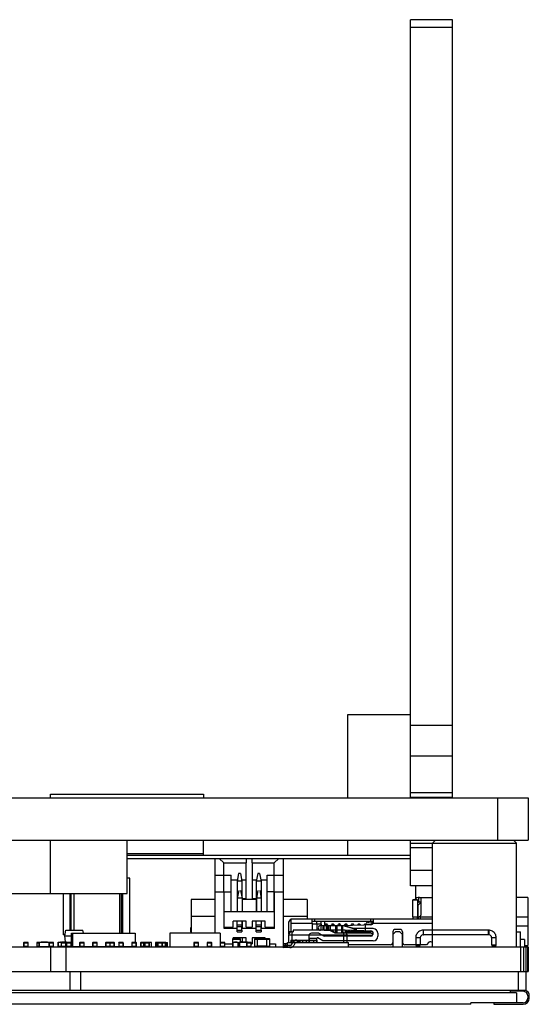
# Model space of a CAD drawing. Header units: inches. Extents: x -128 to 290, y -30 to 138.
# Tile 8 of 15: x 29 to 63, y 74 to 138. Entities that reach past the tile are written whole.
import ezdxf

# ---------------------------------------------------------------- set-up
doc = ezdxf.new("R2010")
doc.units = ezdxf.units.IN
doc.header["$LTSCALE"] = 1.21
doc.header["$MEASUREMENT"] = 0
doc.layers.get('0').update_dxf_attribs({"linetype": 'CONTINUOUS'})
doc.layers.add('INTFCLR_826469', color=7, linetype='CONTINUOUS')

msp = doc.modelspace()

# ---------------------------------------------------------------- linework, layer by layer
at = {"color": 7, "linetype": 'Continuous'}
for p, q in [((57.68, 138.089), (54.93, 138.089)), ((54.93, 87.163), (54.93, 138.089)), ((57.68, 87.163), (57.68, 138.089)), ((57.68, 137.589), (54.93, 137.589)), ((54.93, 92.613), (50.82, 92.613)), ((50.82, 92.613), (50.82, 87.163)), ((57.68, 91.91), (54.93, 91.91)), ((57.68, 89.91), (54.93, 89.91)), ((-29.87, 87.163), (62.63, 87.163)), ((31.38, 87.413), (41.38, 87.413)), ((31.38, 87.163), (31.38, 87.413)), ((41.38, 87.413), (41.38, 87.163)), ((54.93, 87.513), (57.68, 87.513)), ((54.93, 87.213), (57.68, 87.213)), ((60.63, 87.163), (60.63, 84.413)), ((62.63, 87.163), (62.63, 84.413)), ((-29.87, 84.413), (62.63, 84.413)), ((31.38, 80.913), (31.38, 84.413)), ((36.38, 80.913), (36.38, 84.413)), ((41.38, 83.413), (41.38, 84.413)), ((50.82, 84.413), (50.82, 83.413)), ((54.93, 81.413), (54.93, 84.413)), ((56.58, 84.413), (56.38, 84.213)), ((61.68, 84.413), (61.88, 84.213)), ((54.93, 84.213), (61.88, 84.213)), ((54.93, 83.913), (56.38, 83.913)), ((56.38, 77.413), (56.38, 84.213)), ((61.88, 77.413), (61.88, 84.213)), ((36.38, 83.533), (41.38, 83.533)), ((36.38, 83.413), (54.93, 83.413)), ((36.38, 83.213), (42.419, 83.213)), ((42.119, 83.213), (42.119, 78.513)), ((42.419, 83.213), (46.619, 83.213)), ((42.719, 82.913), (42.419, 83.213)), ((44.169, 83.213), (44.169, 82.913)), ((44.569, 82.913), (44.569, 83.213)), ((46.319, 83.213), (46.019, 82.913)), ((46.619, 83.213), (54.93, 83.213)), ((46.619, 81.013), (46.619, 83.213)), ((42.719, 82.913), (44.169, 82.913)), ((42.719, 81.013), (42.719, 82.913)), ((44.169, 81.813), (44.169, 82.913)), ((44.569, 82.913), (46.019, 82.913)), ((44.569, 82.913), (44.569, 81.663)), ((46.019, 79.713), (46.019, 82.913)), ((36.555, 81.913), (36.38, 81.913)), ((36.555, 78.313), (36.555, 81.913)), ((42.119, 82.113), (43.194, 82.113)), ((43.194, 81.013), (43.194, 82.113)), ((43.684, 82.213), (43.584, 81.713)), ((43.804, 82.213), (43.684, 82.213)), ((43.804, 82.213), (43.904, 81.713)), ((44.169, 82.113), (44.18, 82.113)), ((44.18, 80.563), (44.18, 82.113)), ((44.934, 82.213), (44.834, 81.713)), ((45.054, 82.213), (44.934, 82.213)), ((45.054, 82.213), (45.154, 81.713)), ((45.544, 82.113), (46.63, 82.113)), ((45.544, 79.713), (45.544, 82.113)), ((46.63, 77.514), (46.63, 82.113)), ((56.38, 82.413), (54.93, 82.413)), ((43.194, 81.813), (43.604, 81.813)), ((43.904, 81.713), (43.584, 81.713)), ((43.584, 81.713), (43.584, 79.713)), ((43.884, 81.813), (44.18, 81.813)), ((43.904, 81.713), (43.904, 80.668)), ((44.58, 81.663), (44.569, 81.663)), ((44.58, 81.813), (44.854, 81.813)), ((44.58, 81.813), (44.58, 80.563)), ((45.154, 81.713), (44.834, 81.713)), ((44.834, 81.713), (44.834, 79.713)), ((45.134, 81.813), (45.544, 81.813)), ((45.154, 81.713), (45.154, 80.668)), ((56.38, 81.413), (54.93, 81.413)), ((55.28, 80.585), (55.28, 81.413)), ((-3.62, 80.913), (36.38, 80.913)), ((32.205, 80.913), (32.205, 78.213)), ((32.668, 78.513), (32.668, 80.913)), ((32.694, 80.913), (32.694, 78.513)), ((32.898, 80.913), (32.898, 78.513)), ((35.891, 80.913), (35.891, 78.313)), ((35.994, 80.913), (35.994, 78.313)), ((36.094, 80.913), (36.094, 78.313)), ((42.13, 81.013), (43.205, 81.013)), ((42.13, 81.013), (42.13, 78.313)), ((42.73, 78.613), (42.73, 81.013)), ((43.205, 79.713), (43.205, 81.013)), ((43.695, 81.113), (43.595, 80.613)), ((43.915, 80.613), (43.595, 80.613)), ((43.595, 80.613), (43.595, 79.713)), ((43.815, 81.113), (43.915, 80.613)), ((43.915, 80.613), (43.915, 79.713)), ((44.18, 80.563), (43.915, 80.563)), ((44.834, 80.563), (44.58, 80.563)), ((44.945, 81.113), (44.845, 80.613)), ((45.165, 80.613), (44.845, 80.613)), ((44.845, 80.613), (44.845, 79.713)), ((45.065, 81.113), (45.165, 80.613)), ((45.165, 80.613), (45.165, 79.713)), ((46.019, 81.013), (45.555, 81.013)), ((45.555, 79.713), (45.555, 81.013)), ((46.03, 81.013), (46.63, 81.013)), ((46.03, 78.613), (46.03, 81.013)), ((55.482, 80.354), (55.482, 80.66)), ((55.532, 80.662), (56.38, 80.662)), ((55.632, 80.362), (55.632, 80.662)), ((62.612, 80.662), (61.88, 80.662)), ((62.612, 80.662), (62.612, 79.382)), ((42.119, 80.513), (40.569, 80.513)), ((40.569, 80.513), (40.569, 78.713)), ((44.834, 80.513), (43.915, 80.513)), ((48.169, 80.513), (46.63, 80.513)), ((48.169, 80.513), (48.169, 79.413)), ((55.082, 80.505), (55.382, 80.505)), ((55.082, 79.382), (55.082, 80.505)), ((55.382, 80.502), (55.082, 80.502)), ((55.382, 80.505), (55.382, 79.382)), ((55.382, 80.362), (55.632, 80.362)), ((55.632, 80.342), (55.432, 80.142)), ((55.432, 79.382), (55.432, 80.142)), ((55.632, 80.342), (55.632, 80.362)), ((55.632, 79.582), (55.632, 80.342)), ((42.119, 79.413), (40.58, 79.413)), ((40.58, 79.413), (40.58, 78.313)), ((46.019, 79.713), (42.73, 79.713)), ((48.18, 79.413), (46.63, 79.413)), ((47.095, 79.263), (56.38, 79.263)), ((47.095, 79.263), (47.095, 78.963)), ((48.18, 79.413), (48.18, 79.263)), ((48.495, 78.963), (48.495, 79.263)), ((48.645, 79.263), (48.645, 79.113)), ((52.345, 79.113), (52.345, 79.263)), ((52.495, 79.263), (52.495, 79.093)), ((55.082, 79.382), (55.382, 79.382)), ((55.082, 79.382), (55.082, 79.263)), ((55.382, 79.263), (55.382, 79.382)), ((55.432, 79.382), (55.496, 79.382)), ((55.432, 79.382), (55.432, 79.263)), ((55.582, 79.382), (56.38, 79.382)), ((55.582, 79.263), (55.582, 79.382)), ((61.88, 79.382), (62.612, 79.382)), ((62.612, 79.382), (62.612, 78.782)), ((40.58, 78.663), (40.544, 78.663)), ((40.544, 78.663), (40.544, 78.413)), ((40.58, 78.713), (40.569, 78.713)), ((42.73, 78.713), (43.324, 78.713)), ((43.584, 78.613), (42.73, 78.613)), ((43.205, 78.613), (43.205, 78.713)), ((44.169, 79.113), (43.324, 79.113)), ((43.324, 78.713), (43.324, 79.113)), ((43.584, 78.763), (43.584, 79.113)), ((43.584, 78.863), (43.904, 78.863)), ((43.584, 78.763), (43.904, 78.763)), ((43.584, 78.513), (43.584, 78.763)), ((43.904, 79.113), (43.904, 78.763)), ((43.904, 78.513), (43.904, 78.763)), ((44.834, 78.613), (43.904, 78.613)), ((43.915, 79.113), (43.915, 78.613)), ((44.169, 78.713), (44.169, 79.113)), ((44.169, 78.713), (44.569, 78.713)), ((45.419, 79.113), (44.569, 79.113)), ((44.569, 79.113), (44.569, 78.713)), ((44.834, 78.763), (44.834, 79.113)), ((44.834, 78.863), (45.154, 78.863)), ((44.834, 78.763), (45.154, 78.763)), ((44.834, 78.513), (44.834, 78.763)), ((45.154, 79.113), (45.154, 78.763)), ((45.154, 78.513), (45.154, 78.763)), ((46.03, 78.613), (45.154, 78.613)), ((45.165, 79.113), (45.165, 78.613)), ((45.419, 78.713), (45.419, 79.113)), ((45.419, 78.713), (46.03, 78.713)), ((45.555, 78.613), (45.555, 78.713)), ((46.945, 78.963), (46.945, 78.413)), ((47.095, 78.963), (48.495, 78.963)), ((47.095, 78.963), (47.095, 78.39)), ((48.495, 78.963), (48.495, 78.513)), ((49.095, 78.913), (48.495, 78.913)), ((48.496, 79.113), (52.494, 79.113)), ((48.795, 78.913), (48.795, 79.113)), ((48.795, 78.913), (48.795, 78.513)), ((49.045, 78.813), (50.392, 78.813)), ((49.06, 78.813), (49.06, 78.513)), ((49.095, 78.913), (49.095, 79.113)), ((49.095, 78.913), (49.095, 78.813)), ((49.283, 78.513), (49.283, 78.813)), ((49.295, 79.113), (49.295, 78.813)), ((49.412, 78.813), (49.412, 78.513)), ((49.415, 78.918), (49.415, 78.918)), ((49.846, 78.917), (49.846, 78.917)), ((50.276, 78.918), (50.276, 78.918)), ((50.395, 78.814), (50.382, 78.844)), ((50.392, 78.813), (51.882, 78.863)), ((50.705, 78.917), (50.705, 78.917)), ((51.136, 78.918), (51.136, 78.918)), ((51.565, 78.918), (51.565, 78.918)), ((52.345, 78.863), (51.882, 78.863)), ((51.908, 78.875), (51.901, 78.863)), ((51.941, 78.903), (51.908, 78.875)), ((51.96, 78.863), (51.96, 78.463)), ((51.995, 78.463), (51.995, 78.863)), ((51.996, 78.917), (51.996, 78.917)), ((52.053, 79.113), (52.045, 79.013)), ((52.045, 79.013), (52.395, 78.987)), ((52.189, 79.002), (52.198, 79.113)), ((52.339, 78.876), (52.33, 78.863)), ((52.372, 78.903), (52.339, 78.876)), ((52.396, 78.911), (52.372, 78.903)), ((52.395, 79.113), (52.395, 78.913)), ((52.395, 78.913), (52.455, 78.913)), ((52.395, 78.913), (52.395, 78.872)), ((52.487, 78.963), (56.38, 78.963)), ((52.495, 79.093), (52.495, 79.013)), ((62.612, 78.782), (61.88, 78.782)), ((62.612, 78.782), (62.612, 77.702)), ((32.324, 78.213), (32.205, 78.213)), ((32.311, 78.138), (32.377, 78.513)), ((32.311, 78.138), (32.736, 78.138)), ((32.345, 77.748), (32.311, 78.138)), ((32.377, 78.513), (33.494, 78.513)), ((32.736, 78.308), (32.736, 78.141)), ((32.736, 77.674), (32.736, 78.141)), ((32.736, 78.141), (32.741, 78.141)), ((32.741, 78.313), (36.914, 78.313)), ((32.741, 78.141), (32.741, 78.313)), ((32.741, 78.141), (32.822, 78.141)), ((32.741, 77.674), (32.741, 78.141)), ((32.822, 78.313), (32.822, 77.433)), ((33.53, 78.313), (33.494, 78.513)), ((36.914, 78.313), (36.914, 77.718)), ((42.473, 78.313), (39.173, 78.313)), ((39.173, 78.313), (39.173, 77.433)), ((40.544, 78.413), (40.58, 78.413)), ((42.119, 78.513), (42.13, 78.513)), ((42.473, 78.313), (42.473, 77.433)), ((44.18, 78.013), (43.335, 78.013)), ((43.335, 77.948), (43.335, 78.013)), ((43.584, 78.513), (43.904, 78.513)), ((43.584, 78.413), (43.584, 78.513)), ((43.584, 78.413), (43.904, 78.413)), ((43.595, 77.948), (43.595, 78.013)), ((43.904, 78.513), (43.904, 78.413)), ((43.915, 78.013), (43.915, 77.748)), ((44.18, 77.748), (44.18, 78.013)), ((45.43, 78.013), (44.58, 78.013)), ((44.58, 78.013), (44.58, 77.613)), ((44.834, 78.513), (45.154, 78.513)), ((44.834, 78.413), (44.834, 78.513)), ((44.834, 78.413), (45.154, 78.413)), ((44.845, 77.948), (44.845, 78.013)), ((45.154, 78.513), (45.154, 78.413)), ((45.165, 78.013), (45.165, 77.938)), ((45.43, 77.938), (45.43, 78.013)), ((47.095, 78.413), (46.945, 78.413)), ((46.945, 78.413), (46.945, 78.263)), ((46.945, 78.263), (46.993, 78.263)), ((46.98, 78.213), (50.78, 78.213)), ((46.98, 77.713), (46.98, 78.213)), ((47.18, 78.413), (47.255, 78.413)), ((47.18, 77.713), (47.18, 78.413)), ((50.655, 78.513), (47.255, 78.513)), ((47.255, 78.513), (47.255, 78.413)), ((50.58, 77.713), (50.58, 78.413)), ((51.882, 78.463), (50.654, 78.504)), ((50.655, 78.513), (50.655, 78.393)), ((52.395, 78.413), (50.655, 78.413)), ((50.78, 77.713), (50.78, 78.213)), ((52.345, 78.163), (50.78, 78.163)), ((51.059, 78.491), (51.045, 78.414)), ((51.119, 78.489), (51.129, 78.413)), ((51.209, 78.413), (51.263, 78.425)), ((51.231, 78.422), (51.231, 78.418)), ((51.323, 78.456), (51.32, 78.482)), ((51.356, 78.481), (51.327, 78.456)), ((51.327, 78.456), (51.352, 78.426)), ((51.352, 78.426), (51.4, 78.465)), ((51.388, 78.48), (51.4, 78.465)), ((51.462, 78.413), (51.572, 78.435)), ((51.644, 78.471), (51.639, 78.467)), ((51.639, 78.467), (51.665, 78.436)), ((51.665, 78.436), (51.699, 78.465)), ((51.696, 78.469), (51.699, 78.465)), ((51.882, 78.463), (52.345, 78.463)), ((51.961, 78.46), (51.974, 78.444)), ((51.974, 78.444), (51.996, 78.462)), ((52.294, 78.463), (52.354, 78.413)), ((52.359, 78.461), (52.395, 78.43)), ((52.395, 78.454), (52.395, 78.413)), ((53.785, 78.413), (53.785, 77.713)), ((53.805, 78.263), (53.955, 78.413)), ((53.805, 77.413), (53.805, 78.263)), ((54.255, 78.563), (53.935, 78.563)), ((54.235, 78.413), (53.955, 78.413)), ((54.235, 78.413), (54.385, 78.263)), ((54.385, 78.263), (54.385, 77.413)), ((54.405, 78.413), (54.405, 77.713)), ((61.88, 78.413), (62.13, 78.413)), ((62.13, 77.413), (62.13, 78.413)), ((-29.88, 77.413), (62.639, 77.413)), ((29.613, 77.687), (29.917, 77.687)), ((29.613, 77.687), (29.613, 77.443)), ((29.917, 77.443), (29.613, 77.443)), ((29.887, 77.718), (29.643, 77.718)), ((29.643, 77.687), (29.643, 77.718)), ((29.643, 77.443), (29.643, 77.687)), ((29.715, 77.72), (29.822, 77.72)), ((29.715, 77.72), (29.715, 77.718)), ((29.716, 77.72), (29.716, 77.718)), ((29.725, 77.72), (29.725, 77.718)), ((29.734, 77.718), (29.734, 77.72)), ((29.822, 77.72), (29.822, 77.718)), ((29.887, 77.718), (29.887, 77.687)), ((29.887, 77.687), (29.887, 77.443)), ((29.887, 77.443), (29.887, 77.413)), ((29.917, 77.443), (29.917, 77.687)), ((30.472, 77.687), (30.633, 77.687)), ((30.472, 77.687), (30.472, 77.443)), ((30.633, 77.443), (30.472, 77.443)), ((30.633, 77.718), (30.503, 77.718)), ((30.503, 77.687), (30.503, 77.718)), ((30.503, 77.443), (30.503, 77.687)), ((30.574, 77.72), (30.633, 77.72)), ((30.574, 77.72), (30.574, 77.718)), ((30.576, 77.72), (30.576, 77.718)), ((30.585, 77.72), (30.585, 77.718)), ((30.593, 77.718), (30.593, 77.72)), ((30.633, 77.738), (31.313, 77.738)), ((30.633, 77.413), (30.633, 77.738)), ((31.288, 77.713), (30.658, 77.713)), ((30.658, 77.438), (30.658, 77.713)), ((30.658, 77.438), (31.288, 77.438)), ((30.683, 77.738), (30.683, 77.713)), ((30.733, 77.713), (30.733, 77.738)), ((30.733, 77.413), (30.733, 77.438)), ((30.769, 77.748), (30.871, 77.748)), ((30.769, 77.738), (30.769, 77.748)), ((30.819, 77.738), (30.819, 77.748)), ((30.871, 77.738), (30.871, 77.748)), ((30.884, 77.748), (30.986, 77.748)), ((30.884, 77.738), (30.884, 77.748)), ((30.986, 77.738), (30.986, 77.748)), ((30.999, 77.748), (31.101, 77.748)), ((30.999, 77.738), (30.999, 77.748)), ((31.05, 77.738), (31.05, 77.748)), ((31.101, 77.738), (31.101, 77.748)), ((31.138, 77.748), (31.174, 77.748)), ((31.138, 77.738), (31.138, 77.748)), ((31.161, 77.738), (31.161, 77.748)), ((31.174, 77.738), (31.174, 77.748)), ((31.213, 77.713), (31.213, 77.738)), ((31.213, 77.413), (31.213, 77.438)), ((31.263, 77.738), (31.263, 77.713)), ((31.288, 77.438), (31.288, 77.713)), ((31.313, 77.413), (31.313, 77.738)), ((31.546, 77.718), (31.313, 77.718)), ((31.313, 77.687), (31.577, 77.687)), ((31.577, 77.443), (31.313, 77.443)), ((31.374, 77.72), (31.481, 77.72)), ((31.374, 77.72), (31.374, 77.718)), ((31.376, 77.72), (31.376, 77.718)), ((31.38, 77.413), (31.38, 75.813)), ((31.384, 77.72), (31.384, 77.718)), ((31.393, 77.718), (31.393, 77.72)), ((31.481, 77.72), (31.481, 77.718)), ((31.546, 77.718), (31.546, 77.687)), ((31.546, 77.687), (31.546, 77.443)), ((31.546, 77.443), (31.546, 77.413)), ((31.577, 77.443), (31.577, 77.687)), ((31.878, 77.738), (32.558, 77.738)), ((31.878, 77.413), (31.878, 77.738)), ((32.086, 77.713), (31.903, 77.713)), ((31.903, 77.438), (31.903, 77.713)), ((32.072, 77.438), (31.903, 77.438)), ((31.928, 77.738), (31.928, 77.713)), ((31.978, 77.738), (31.978, 77.713)), ((31.978, 77.438), (31.978, 77.413)), ((32.016, 77.748), (32.053, 77.748)), ((32.016, 77.738), (32.016, 77.748)), ((32.044, 77.738), (32.044, 77.748)), ((32.053, 77.738), (32.053, 77.748)), ((32.071, 77.687), (32.376, 77.687)), ((32.071, 77.687), (32.071, 77.443)), ((32.376, 77.443), (32.071, 77.443)), ((32.09, 77.748), (32.191, 77.748)), ((32.09, 77.738), (32.09, 77.748)), ((32.346, 77.718), (32.102, 77.718)), ((32.102, 77.687), (32.102, 77.718)), ((32.102, 77.443), (32.102, 77.687)), ((32.141, 77.738), (32.141, 77.748)), ((32.174, 77.72), (32.281, 77.72)), ((32.174, 77.72), (32.174, 77.718)), ((32.175, 77.72), (32.175, 77.718)), ((32.184, 77.72), (32.184, 77.718)), ((32.191, 77.738), (32.191, 77.748)), ((32.192, 77.718), (32.192, 77.72)), ((32.205, 77.748), (32.307, 77.748)), ((32.205, 77.738), (32.205, 77.748)), ((32.207, 77.738), (32.207, 77.748)), ((32.252, 77.738), (32.252, 77.748)), ((32.281, 77.72), (32.281, 77.718)), ((32.301, 77.738), (32.301, 77.748)), ((32.307, 77.738), (32.307, 77.748)), ((32.32, 77.748), (32.422, 77.748)), ((32.32, 77.738), (32.32, 77.748)), ((32.346, 77.718), (32.346, 77.687)), ((32.346, 77.687), (32.346, 77.443)), ((32.346, 77.443), (32.346, 77.413)), ((32.436, 77.713), (32.362, 77.713)), ((32.372, 77.738), (32.372, 77.748)), ((32.376, 77.443), (32.376, 77.687)), ((32.422, 77.438), (32.376, 77.438)), ((32.38, 77.413), (32.38, 75.813)), ((32.422, 77.738), (32.422, 77.748)), ((32.422, 77.687), (32.726, 77.687)), ((32.422, 77.687), (32.422, 77.443)), ((32.726, 77.443), (32.422, 77.443)), ((32.696, 77.718), (32.452, 77.718)), ((32.452, 77.687), (32.452, 77.718)), ((32.452, 77.443), (32.452, 77.687)), ((32.458, 77.738), (32.458, 77.718)), ((32.508, 77.738), (32.508, 77.718)), ((32.524, 77.72), (32.631, 77.72)), ((32.524, 77.72), (32.524, 77.718)), ((32.525, 77.72), (32.525, 77.718)), ((32.534, 77.72), (32.534, 77.718)), ((32.542, 77.718), (32.542, 77.72)), ((32.558, 77.72), (32.558, 77.738)), ((32.631, 77.72), (32.631, 77.718)), ((32.696, 77.718), (32.696, 77.687)), ((32.696, 77.687), (32.696, 77.443)), ((32.696, 77.443), (32.696, 77.413)), ((32.726, 77.443), (32.726, 77.687)), ((32.736, 77.463), (32.726, 77.463)), ((32.736, 77.674), (32.736, 77.583)), ((32.741, 77.674), (32.736, 77.674)), ((32.736, 77.583), (32.822, 77.583)), ((32.736, 77.583), (32.736, 77.418)), ((32.885, 77.418), (32.736, 77.418)), ((32.741, 77.674), (32.822, 77.674)), ((32.741, 77.583), (32.741, 77.674)), ((32.822, 77.588), (32.741, 77.588)), ((32.741, 77.418), (32.741, 77.583)), ((33.277, 77.433), (32.822, 77.433)), ((33.145, 77.433), (33.145, 77.413)), ((33.275, 77.687), (33.579, 77.687)), ((33.275, 77.687), (33.275, 77.443)), ((33.579, 77.443), (33.275, 77.443)), ((33.549, 77.718), (33.305, 77.718)), ((33.305, 77.687), (33.305, 77.718)), ((33.305, 77.443), (33.305, 77.687)), ((33.377, 77.72), (33.484, 77.72)), ((33.377, 77.72), (33.377, 77.718)), ((33.378, 77.72), (33.378, 77.718)), ((33.387, 77.72), (33.387, 77.718)), ((33.396, 77.718), (33.396, 77.72)), ((33.484, 77.72), (33.484, 77.718)), ((33.549, 77.718), (33.549, 77.687)), ((33.549, 77.687), (33.549, 77.443)), ((33.549, 77.443), (33.549, 77.413)), ((34.13, 77.433), (33.577, 77.433)), ((33.579, 77.443), (33.579, 77.687)), ((33.945, 77.433), (33.945, 77.413)), ((34.005, 77.433), (34.005, 77.413)), ((34.128, 77.687), (34.433, 77.687)), ((34.128, 77.687), (34.128, 77.443)), ((34.433, 77.443), (34.128, 77.443)), ((34.402, 77.718), (34.158, 77.718)), ((34.158, 77.687), (34.158, 77.718)), ((34.158, 77.443), (34.158, 77.687)), ((34.23, 77.72), (34.337, 77.72)), ((34.23, 77.72), (34.23, 77.718)), ((34.231, 77.72), (34.231, 77.718)), ((34.24, 77.72), (34.24, 77.718)), ((34.249, 77.718), (34.249, 77.72)), ((34.337, 77.72), (34.337, 77.718)), ((34.402, 77.718), (34.402, 77.687)), ((34.402, 77.687), (34.402, 77.443)), ((34.402, 77.443), (34.402, 77.413)), ((34.983, 77.433), (34.43, 77.433)), ((34.433, 77.443), (34.433, 77.687)), ((34.464, 77.413), (34.464, 77.433)), ((34.744, 77.433), (34.744, 77.413)), ((34.844, 77.413), (34.844, 77.433)), ((34.981, 77.687), (35.551, 77.687)), ((34.981, 77.687), (34.981, 77.443)), ((35.551, 77.443), (34.981, 77.443)), ((35.255, 77.718), (35.011, 77.718)), ((35.011, 77.687), (35.011, 77.718)), ((35.011, 77.443), (35.011, 77.687)), ((35.083, 77.72), (35.19, 77.72)), ((35.083, 77.72), (35.083, 77.718)), ((35.084, 77.72), (35.084, 77.718)), ((35.093, 77.72), (35.093, 77.718)), ((35.102, 77.718), (35.102, 77.72)), ((35.19, 77.72), (35.19, 77.718)), ((35.246, 77.687), (35.246, 77.443)), ((35.255, 77.718), (35.255, 77.709)), ((35.255, 77.422), (35.255, 77.413)), ((35.52, 77.718), (35.276, 77.718)), ((35.276, 77.687), (35.276, 77.718)), ((35.276, 77.443), (35.276, 77.687)), ((35.348, 77.72), (35.455, 77.72)), ((35.348, 77.72), (35.348, 77.718)), ((35.35, 77.72), (35.35, 77.718)), ((35.358, 77.72), (35.358, 77.718)), ((35.367, 77.718), (35.367, 77.72)), ((35.455, 77.72), (35.455, 77.718)), ((35.52, 77.718), (35.52, 77.687)), ((35.52, 77.687), (35.52, 77.443)), ((35.52, 77.443), (35.52, 77.413)), ((35.836, 77.433), (35.549, 77.433)), ((35.551, 77.443), (35.551, 77.687)), ((35.834, 77.687), (36.139, 77.687)), ((35.834, 77.687), (35.834, 77.443)), ((36.139, 77.443), (35.834, 77.443)), ((36.108, 77.718), (35.864, 77.718)), ((35.864, 77.687), (35.864, 77.718)), ((35.864, 77.443), (35.864, 77.687)), ((35.936, 77.72), (36.043, 77.72)), ((35.936, 77.72), (35.936, 77.718)), ((35.938, 77.72), (35.938, 77.718)), ((35.946, 77.72), (35.946, 77.718)), ((35.955, 77.718), (35.955, 77.72)), ((36.043, 77.72), (36.043, 77.718)), ((36.108, 77.718), (36.108, 77.687)), ((36.108, 77.687), (36.108, 77.443)), ((36.108, 77.443), (36.108, 77.413)), ((36.689, 77.433), (36.137, 77.433)), ((36.139, 77.443), (36.139, 77.687)), ((36.371, 77.413), (36.371, 77.433)), ((36.457, 77.413), (36.457, 77.433)), ((36.687, 77.687), (36.992, 77.687)), ((36.687, 77.687), (36.687, 77.443)), ((36.992, 77.443), (36.687, 77.443)), ((36.961, 77.718), (36.718, 77.718)), ((36.718, 77.687), (36.718, 77.718)), ((36.718, 77.443), (36.718, 77.687)), ((36.789, 77.72), (36.896, 77.72)), ((36.789, 77.72), (36.789, 77.718)), ((36.791, 77.72), (36.791, 77.718)), ((36.799, 77.72), (36.799, 77.718)), ((36.808, 77.718), (36.808, 77.72)), ((36.896, 77.72), (36.896, 77.718)), ((36.961, 77.718), (36.961, 77.687)), ((36.961, 77.687), (36.961, 77.443)), ((36.961, 77.443), (36.961, 77.413)), ((36.992, 77.443), (36.992, 77.687)), ((37.273, 77.687), (37.491, 77.687)), ((37.273, 77.687), (37.273, 77.443)), ((37.491, 77.443), (37.273, 77.443)), ((37.547, 77.718), (37.303, 77.718)), ((37.303, 77.687), (37.303, 77.718)), ((37.303, 77.443), (37.303, 77.687)), ((37.368, 77.72), (37.475, 77.72)), ((37.368, 77.718), (37.368, 77.72)), ((37.413, 77.718), (37.413, 77.72)), ((37.431, 77.72), (37.431, 77.718)), ((37.475, 77.72), (37.475, 77.718)), ((37.554, 77.713), (37.491, 77.713)), ((37.491, 77.413), (37.491, 77.713)), ((37.54, 77.687), (37.845, 77.687)), ((37.54, 77.687), (37.54, 77.443)), ((37.845, 77.443), (37.54, 77.443)), ((37.547, 77.718), (37.547, 77.713)), ((37.815, 77.718), (37.571, 77.718)), ((37.571, 77.687), (37.571, 77.718)), ((37.571, 77.443), (37.571, 77.687)), ((37.642, 77.72), (37.749, 77.72)), ((37.642, 77.72), (37.642, 77.718)), ((37.644, 77.72), (37.644, 77.718)), ((37.652, 77.72), (37.652, 77.718)), ((37.661, 77.718), (37.661, 77.72)), ((37.749, 77.72), (37.749, 77.718)), ((37.815, 77.718), (37.815, 77.687)), ((37.815, 77.687), (37.815, 77.443)), ((37.815, 77.443), (37.815, 77.413)), ((37.991, 77.713), (37.831, 77.713)), ((37.845, 77.443), (37.845, 77.687)), ((37.991, 77.413), (37.991, 77.713)), ((38.234, 77.687), (38.94, 77.687)), ((38.234, 77.687), (38.234, 77.443)), ((38.94, 77.443), (38.234, 77.443)), ((38.909, 77.718), (38.265, 77.718)), ((38.265, 77.687), (38.265, 77.718)), ((38.265, 77.443), (38.265, 77.687)), ((38.295, 77.718), (38.295, 77.687)), ((38.295, 77.437), (38.295, 77.694)), ((38.295, 77.437), (38.295, 77.413)), ((38.327, 77.687), (38.327, 77.443)), ((38.358, 77.72), (38.432, 77.72)), ((38.358, 77.72), (38.358, 77.718)), ((38.358, 77.687), (38.358, 77.718)), ((38.358, 77.443), (38.358, 77.687)), ((38.388, 77.718), (38.388, 77.687)), ((38.388, 77.437), (38.388, 77.694)), ((38.388, 77.437), (38.388, 77.413)), ((38.393, 77.687), (38.393, 77.443)), ((38.395, 77.72), (38.395, 77.718)), ((38.424, 77.687), (38.424, 77.718)), ((38.424, 77.443), (38.424, 77.687)), ((38.432, 77.718), (38.432, 77.72)), ((38.435, 77.72), (38.636, 77.72)), ((38.435, 77.72), (38.435, 77.718)), ((38.446, 77.718), (38.446, 77.72)), ((38.451, 77.72), (38.451, 77.718)), ((38.488, 77.72), (38.488, 77.718)), ((38.495, 77.72), (38.495, 77.718)), ((38.497, 77.72), (38.497, 77.718)), ((38.506, 77.72), (38.506, 77.718)), ((38.514, 77.718), (38.514, 77.72)), ((38.602, 77.72), (38.602, 77.718)), ((38.626, 77.72), (38.626, 77.718)), ((38.636, 77.718), (38.636, 77.72)), ((38.641, 77.72), (38.739, 77.72)), ((38.641, 77.72), (38.641, 77.718)), ((38.656, 77.72), (38.656, 77.718)), ((38.668, 77.718), (38.668, 77.687)), ((38.668, 77.687), (38.668, 77.443)), ((38.668, 77.443), (38.668, 77.413)), ((38.693, 77.72), (38.693, 77.718)), ((38.698, 77.443), (38.698, 77.687)), ((38.73, 77.718), (38.73, 77.72)), ((38.739, 77.72), (38.739, 77.718)), ((38.742, 77.72), (38.832, 77.72)), ((38.742, 77.72), (38.742, 77.718)), ((38.758, 77.72), (38.758, 77.718)), ((38.769, 77.718), (38.769, 77.72)), ((38.821, 77.72), (38.821, 77.718)), ((38.832, 77.72), (38.832, 77.718)), ((38.876, 77.718), (38.876, 77.693)), ((38.876, 77.717), (38.876, 77.718)), ((38.876, 77.707), (38.876, 77.705)), ((38.876, 77.705), (38.876, 77.7)), ((38.876, 77.7), (38.876, 77.694)), ((38.876, 77.694), (38.876, 77.443)), ((38.906, 77.718), (38.906, 77.687)), ((38.906, 77.687), (38.906, 77.443)), ((38.906, 77.443), (38.906, 77.413)), ((38.909, 77.718), (38.909, 77.717)), ((38.909, 77.413), (38.909, 77.413)), ((38.926, 77.713), (39.025, 77.713)), ((38.937, 77.443), (38.937, 77.687)), ((38.94, 77.443), (38.94, 77.687)), ((39.025, 77.413), (39.025, 77.713)), ((39.173, 77.433), (40.757, 77.433)), ((40.555, 77.433), (40.555, 77.413)), ((40.755, 77.687), (41.06, 77.687)), ((40.755, 77.687), (40.755, 77.443)), ((40.755, 77.687), (40.755, 77.443)), ((41.06, 77.443), (40.755, 77.443)), ((41.03, 77.718), (40.786, 77.718)), ((40.786, 77.687), (40.786, 77.718)), ((40.786, 77.443), (40.786, 77.687)), ((40.851, 77.72), (40.964, 77.72)), ((40.851, 77.718), (40.851, 77.72)), ((40.857, 77.72), (40.857, 77.718)), ((40.859, 77.72), (40.859, 77.718)), ((40.868, 77.72), (40.868, 77.718)), ((40.876, 77.718), (40.876, 77.72)), ((40.964, 77.72), (40.964, 77.718)), ((41.03, 77.718), (41.03, 77.687)), ((41.03, 77.687), (41.03, 77.443)), ((41.03, 77.443), (41.03, 77.413)), ((41.058, 77.433), (41.619, 77.433)), ((41.06, 77.443), (41.06, 77.687)), ((41.498, 77.413), (41.498, 77.433)), ((41.617, 77.687), (41.922, 77.687)), ((41.617, 77.687), (41.617, 77.443)), ((41.617, 77.687), (41.617, 77.443)), ((41.922, 77.443), (41.617, 77.443)), ((41.891, 77.718), (41.648, 77.718)), ((41.648, 77.687), (41.648, 77.718)), ((41.648, 77.443), (41.648, 77.687)), ((41.713, 77.72), (41.826, 77.72)), ((41.713, 77.718), (41.713, 77.72)), ((41.719, 77.72), (41.719, 77.718)), ((41.721, 77.72), (41.721, 77.718)), ((41.729, 77.72), (41.729, 77.718)), ((41.738, 77.718), (41.738, 77.72)), ((41.826, 77.72), (41.826, 77.718)), ((41.891, 77.718), (41.891, 77.687)), ((41.891, 77.687), (41.891, 77.443)), ((41.891, 77.443), (41.891, 77.413)), ((41.92, 77.433), (42.473, 77.433)), ((41.922, 77.443), (41.922, 77.687)), ((42.298, 77.433), (42.298, 77.413)), ((42.493, 77.713), (42.473, 77.713)), ((42.479, 77.687), (42.784, 77.687)), ((42.479, 77.687), (42.479, 77.443)), ((42.784, 77.443), (42.479, 77.443)), ((42.498, 77.413), (42.498, 77.415)), ((42.753, 77.718), (42.509, 77.718)), ((42.509, 77.687), (42.509, 77.718)), ((42.509, 77.443), (42.509, 77.687)), ((42.581, 77.72), (42.688, 77.72)), ((42.581, 77.72), (42.581, 77.718)), ((42.583, 77.72), (42.583, 77.718)), ((42.591, 77.72), (42.591, 77.718)), ((42.6, 77.718), (42.6, 77.72)), ((42.688, 77.72), (42.688, 77.718)), ((42.753, 77.718), (42.753, 77.687)), ((42.753, 77.687), (42.753, 77.443)), ((42.753, 77.443), (42.753, 77.413)), ((42.784, 77.443), (42.784, 77.687)), ((42.784, 77.613), (43.278, 77.613)), ((43.278, 77.928), (43.798, 77.928)), ((43.278, 77.928), (43.278, 77.448)), ((43.328, 77.448), (43.278, 77.448)), ((43.778, 77.948), (43.298, 77.948)), ((43.298, 77.928), (43.298, 77.948)), ((43.298, 77.448), (43.298, 77.928)), ((43.298, 77.428), (43.298, 77.448)), ((43.298, 77.428), (43.328, 77.428)), ((43.328, 77.738), (43.658, 77.738)), ((43.328, 77.413), (43.328, 77.738)), ((43.409, 77.748), (43.567, 77.748)), ((43.409, 77.738), (43.409, 77.748)), ((43.488, 77.738), (43.488, 77.748)), ((43.567, 77.738), (43.567, 77.748)), ((43.658, 77.413), (43.658, 77.738)), ((43.73, 77.448), (43.658, 77.448)), ((43.658, 77.428), (43.73, 77.428)), ((43.73, 77.738), (44.411, 77.738)), ((43.73, 77.413), (43.73, 77.738)), ((44.217, 77.713), (43.755, 77.713)), ((43.755, 77.438), (43.755, 77.713)), ((43.755, 77.438), (44.203, 77.438)), ((43.778, 77.948), (43.778, 77.928)), ((43.778, 77.928), (43.778, 77.738)), ((43.78, 77.738), (43.78, 77.713)), ((43.798, 77.738), (43.798, 77.928)), ((43.798, 77.763), (43.915, 77.763)), ((43.83, 77.713), (43.83, 77.738)), ((43.83, 77.413), (43.83, 77.438)), ((43.831, 77.438), (43.831, 77.413)), ((43.866, 77.748), (44.275, 77.748)), ((43.866, 77.738), (43.866, 77.748)), ((43.916, 77.738), (43.916, 77.748)), ((43.968, 77.738), (43.968, 77.748)), ((43.981, 77.738), (43.981, 77.748)), ((44.083, 77.738), (44.083, 77.748)), ((44.097, 77.738), (44.097, 77.748)), ((44.147, 77.738), (44.147, 77.748)), ((44.199, 77.738), (44.199, 77.748)), ((44.203, 77.687), (44.507, 77.687)), ((44.203, 77.687), (44.203, 77.443)), ((44.507, 77.443), (44.203, 77.443)), ((44.224, 77.738), (44.224, 77.748)), ((44.477, 77.718), (44.233, 77.718)), ((44.233, 77.687), (44.233, 77.718)), ((44.233, 77.443), (44.233, 77.687)), ((44.235, 77.738), (44.235, 77.748)), ((44.258, 77.738), (44.258, 77.748)), ((44.272, 77.738), (44.272, 77.748)), ((44.275, 77.738), (44.275, 77.748)), ((44.275, 77.738), (44.275, 77.748)), ((44.305, 77.72), (44.412, 77.72)), ((44.305, 77.72), (44.305, 77.718)), ((44.306, 77.72), (44.306, 77.718)), ((44.31, 77.72), (44.31, 77.738)), ((44.315, 77.72), (44.315, 77.718)), ((44.324, 77.718), (44.324, 77.72)), ((44.36, 77.738), (44.36, 77.72)), ((44.41, 77.72), (44.41, 77.738)), ((44.411, 77.72), (44.411, 77.738)), ((44.411, 77.72), (44.411, 77.738)), ((44.412, 77.72), (44.412, 77.718)), ((44.477, 77.718), (44.477, 77.687)), ((44.477, 77.687), (44.477, 77.443)), ((44.477, 77.443), (44.477, 77.413)), ((44.507, 77.443), (44.507, 77.687)), ((44.507, 77.613), (44.58, 77.613)), ((44.717, 77.928), (44.917, 77.928)), ((44.717, 77.928), (44.717, 77.448)), ((44.917, 77.448), (44.717, 77.448)), ((44.917, 77.948), (44.737, 77.948)), ((44.737, 77.928), (44.737, 77.948)), ((44.737, 77.448), (44.737, 77.928)), ((44.737, 77.428), (44.737, 77.448)), ((44.737, 77.428), (44.917, 77.428)), ((44.845, 77.413), (44.845, 77.428)), ((44.917, 77.928), (44.917, 77.948)), ((44.917, 77.938), (44.917, 77.948)), ((44.917, 77.938), (44.917, 77.948)), ((45.517, 77.938), (44.917, 77.938)), ((44.917, 77.448), (44.917, 77.928)), ((44.917, 77.918), (45.517, 77.918)), ((45.517, 77.458), (44.917, 77.458)), ((44.917, 77.438), (44.917, 77.448)), ((44.917, 77.438), (45.517, 77.438)), ((44.917, 77.428), (44.917, 77.438)), ((44.973, 77.438), (44.973, 77.437)), ((44.973, 77.437), (44.973, 77.413)), ((45.491, 77.438), (45.491, 77.413)), ((45.697, 77.948), (45.517, 77.948)), ((45.517, 77.948), (45.517, 77.928)), ((45.517, 77.928), (45.717, 77.928)), ((45.517, 77.928), (45.517, 77.448)), ((45.717, 77.448), (45.517, 77.448)), ((45.517, 77.448), (45.517, 77.438)), ((45.517, 77.438), (45.517, 77.428)), ((45.517, 77.428), (45.697, 77.428)), ((45.697, 77.948), (45.697, 77.928)), ((45.697, 77.928), (45.697, 77.448)), ((45.697, 77.448), (45.697, 77.428)), ((45.717, 77.448), (45.717, 77.928)), ((45.717, 77.448), (45.717, 77.928)), ((45.717, 77.448), (45.717, 77.928)), ((45.717, 77.613), (46.105, 77.613)), ((46.105, 77.613), (46.105, 77.413)), ((46.593, 77.513), (46.88, 77.518)), ((46.593, 77.513), (46.594, 77.413)), ((46.88, 77.613), (46.63, 77.613)), ((46.725, 77.613), (46.725, 77.515)), ((46.88, 77.713), (50.88, 77.713)), ((46.88, 77.413), (46.88, 77.713)), ((50.88, 77.413), (50.88, 77.713)), ((53.635, 77.563), (50.88, 77.563)), ((55.983, 77.563), (54.555, 77.563)), ((56.139, 77.719), (55.983, 77.563)), ((60.276, 77.513), (60.516, 77.513)), ((60.297, 77.564), (60.494, 77.564)), ((62.388, 77.913), (62.13, 77.913)), ((62.13, 77.413), (62.13, 75.813)), ((62.325, 77.413), (62.325, 75.813)), ((62.388, 77.913), (62.388, 77.413)), ((62.388, 77.502), (62.612, 77.502)), ((62.49, 77.413), (62.49, 75.813)), ((62.601, 77.413), (62.601, 75.813)), ((62.612, 77.702), (62.612, 77.502)), ((62.639, 77.413), (62.639, 75.813)), ((-29.88, 75.813), (62.639, 75.813)), ((32.63, 75.813), (32.63, 74.563)), ((33.33, 75.813), (33.33, 74.563)), ((61.98, 75.813), (61.98, 74.563)), ((62.48, 75.813), (62.48, 74.563)), ((62.48, 74.563), (-29.82, 74.563)), ((61.88, 74.413), (-29.12, 74.413)), ((61.48, 74.413), (61.48, 74.563)), ((62.31, 74.513), (61.48, 74.513)), ((61.88, 74.413), (61.88, 73.763)), ((62.61, 74.213), (62.61, 74.063)), ((62.71, 74.063), (62.71, 74.213)), ((58.88, 73.663), (-29.12, 73.663)), ((62.31, 73.763), (58.88, 73.763)), ((58.88, 73.663), (58.88, 73.763)), ((60.38, 73.763), (60.38, 73.663)), ((60.38, 73.663), (62.31, 73.663))]:
    msp.add_line(p, q, dxfattribs=at)
for points in [[(49.415, 78.918), (49.404, 78.917), (49.356, 78.9), (49.324, 78.87), (49.305, 78.837), (49.295, 78.812)], [(49.535, 78.813), (49.525, 78.839), (49.506, 78.87), (49.475, 78.9), (49.428, 78.917), (49.415, 78.918)], [(49.846, 78.917), (49.836, 78.917), (49.789, 78.902), (49.757, 78.873), (49.737, 78.842), (49.726, 78.813)], [(49.965, 78.813), (49.955, 78.838), (49.936, 78.872), (49.903, 78.901), (49.858, 78.917), (49.846, 78.917)], [(50.276, 78.918), (50.268, 78.918), (50.223, 78.904), (50.19, 78.877), (50.168, 78.844), (50.156, 78.813)], [(50.382, 78.844), (50.363, 78.874), (50.332, 78.902), (50.287, 78.917), (50.276, 78.918)], [(50.705, 78.917), (50.694, 78.917), (50.647, 78.9), (50.615, 78.871), (50.596, 78.839), (50.588, 78.82)], [(50.82, 78.827), (50.814, 78.842), (50.795, 78.872), (50.763, 78.901), (50.717, 78.917), (50.705, 78.917)], [(51.136, 78.918), (51.125, 78.917), (51.08, 78.903), (51.047, 78.874), (51.026, 78.839), (51.024, 78.834)], [(51.244, 78.842), (51.243, 78.844), (51.224, 78.873), (51.193, 78.901), (51.147, 78.917), (51.136, 78.918)], [(51.565, 78.918), (51.558, 78.917), (51.512, 78.904), (51.479, 78.877), (51.461, 78.849)], [(51.665, 78.856), (51.655, 78.871), (51.624, 78.901), (51.577, 78.917), (51.565, 78.918)], [(51.996, 78.917), (51.987, 78.917), (51.941, 78.903)], [(52.091, 78.863), (52.086, 78.871), (52.054, 78.9), (52.008, 78.917), (51.996, 78.917)], [(50.686, 78.503), (50.693, 78.456), (50.699, 78.413)], [(50.899, 78.413), (50.892, 78.467), (50.888, 78.496)], [(50.953, 78.494), (50.952, 78.485), (50.942, 78.413)]]:
    msp.add_lwpolyline(points, dxfattribs=at)
for centre, radius, start, end in [((55.532, 80.212), 0.45, 89.99998, 139.15109), ((55.532, 80.212), 0.15, 90.00007, 180), ((55.632, 79.236), 0.2, 120.00058, 172.29824), ((55.432, 79.582), 0.2, 300.00023, 360), ((47.245, 78.963), 0.3, 120.03473, 180), ((49.045, 78.663), 0.15, 90, 270), ((48.422, 78.606), 1.055, 11.45276, 12.00893), ((51.733, 78.787), 0.302, 16.39855, 18.45316), ((51.642, 78.76), 0.396, 15.57611, 16.44942), ((52.345, 79.013), 0.15, 270, 0), ((52.443, 78.791), 0.0999, 119.55211, 128.19358), ((32.741, 78.308), 0.005, 90, 180), ((47.18, 78.213), 0.2, 90, 180), ((50.58, 78.213), 0.2, 0, 67.45203), ((29.638, 75.988), 21.303, 6.5375, 6.77007), ((30.078, 75.99), 21.292, 6.55677, 6.73217), ((51.23, 78.571), 0.15, 282.42, 310), ((51.695, 78.113), 0.46, 126.85028, 130), ((51.695, 78.113), 0.35, 103.66521, 113.98884), ((51.543, 78.582), 0.15, 281.3, 310), ((51.995, 78.113), 0.35, 95.73182, 120.04217), ((51.852, 78.589), 0.15, 280.35, 290.23305), ((51.995, 78.113), 0.35, 59.96745, 90.01008), ((52.295, 78.113), 0.35, 115.48509, 120.04217), ((52.345, 78.313), 0.15, 270, 90), ((52.295, 78.113), 0.35, 73.26259, 77.78272), ((53.935, 78.413), 0.15, 90, 180), ((54.255, 78.413), 0.15, 0, 90), ((29.643, 77.687), 0.0305, 90, 180), ((29.887, 77.687), 0.0305, 0, 90), ((30.503, 77.687), 0.0305, 90, 180), ((31.546, 77.687), 0.0305, 0, 90), ((32.102, 77.687), 0.0305, 90, 180), ((32.346, 77.687), 0.0305, 0, 90), ((32.452, 77.687), 0.0305, 90, 180), ((32.696, 77.687), 0.0305, 0, 90), ((32.741, 77.583), 0.005, 90, 180), ((33.305, 77.687), 0.0305, 90, 180), ((33.549, 77.687), 0.0305, 0, 90), ((34.158, 77.687), 0.0305, 90, 180), ((34.402, 77.687), 0.0305, 0, 90), ((35.011, 77.687), 0.0305, 90, 180), ((35.276, 77.687), 0.0305, 90, 180), ((35.255, 77.687), 0.0305, 69.57253, 90), ((35.52, 77.687), 0.0305, 0, 90), ((35.864, 77.687), 0.0305, 90, 180), ((36.108, 77.687), 0.0305, 0, 90), ((36.718, 77.687), 0.0305, 90, 180), ((36.961, 77.687), 0.0305, 0, 90), ((37.303, 77.687), 0.0305, 90, 180), ((37.571, 77.687), 0.0305, 90, 180), ((37.547, 77.687), 0.0305, 67.03021, 90), ((37.815, 77.687), 0.0305, 0, 90), ((38.265, 77.687), 0.0305, 90, 180), ((38.358, 77.687), 0.0305, 90, 180), ((38.424, 77.687), 0.0305, 90, 180), ((38.668, 77.687), 0.0305, 0, 90), ((38.906, 77.687), 0.0305, 0, 90), ((38.909, 77.687), 0.0305, 0, 90), ((40.786, 77.687), 0.0305, 90, 180), ((40.786, 77.687), 0.0305, 103.4296, 180), ((41.03, 77.687), 0.0305, 0, 90), ((41.648, 77.687), 0.0305, 90, 180), ((41.647, 77.687), 0.0305, 103.4296, 180), ((41.891, 77.687), 0.0305, 0, 90), ((42.509, 77.687), 0.0305, 90, 180), ((42.753, 77.687), 0.0305, 0, 90), ((43.298, 77.928), 0.02, 90, 180), ((43.298, 77.448), 0.02, 180, 270), ((43.778, 77.928), 0.02, 0, 90), ((44.233, 77.687), 0.0305, 90, 180), ((44.477, 77.687), 0.0305, 0, 90), ((44.737, 77.928), 0.02, 90, 180), ((44.737, 77.448), 0.02, 180, 270), ((45.697, 77.928), 0.02, 0, 90), ((45.697, 77.928), 0.02, 0, 90), ((45.697, 77.928), 0.02, 0, 90), ((45.697, 77.448), 0.02, 270, 0), ((45.697, 77.448), 0.02, 270, 0), ((45.697, 77.448), 0.02, 270, 0), ((53.635, 77.713), 0.15, 270, 0), ((54.555, 77.713), 0.15, 180, 270), ((56.245, 77.613), 0.15, 25.65822, 135), ((60.276, 77.543), 0.03, 269.98448, 45), ((60.516, 77.543), 0.03, 135, 270.01553), ((62.31, 74.213), 0.3, 0, 90), ((62.31, 74.213), 0.4, 0, 64.6138), ((62.31, 74.063), 0.4, 270, 0), ((62.31, 74.063), 0.3, 270, 0)]:
    msp.add_arc(centre, radius, start, end, dxfattribs=at)
msp.add_ellipse((54.302, 79.382), major_axis=(0, 1.28), ratio=0.999963, start_param=-1.570796, end_param=-1.519354, dxfattribs=at)
for points, knots in [([(49.454, 78.825), (49.451, 78.839), (49.446, 78.862), (49.437, 78.888), (49.43, 78.904), (49.425, 78.912), (49.419, 78.918), (49.415, 78.918)], [0, 0, 0, 0, 0.398827, 0.694675, 0.804442, 0.889862, 1, 1, 1, 1]), ([(49.886, 78.814), (49.883, 78.829), (49.877, 78.855), (49.869, 78.885), (49.861, 78.902), (49.856, 78.912), (49.85, 78.917), (49.846, 78.917)], [0, 0, 0, 0, 0.400628, 0.700206, 0.81019, 0.894473, 1, 1, 1, 1]), ([(50.316, 78.816), (50.313, 78.831), (50.307, 78.856), (50.299, 78.885), (50.291, 78.902), (50.286, 78.912), (50.28, 78.918), (50.276, 78.918)], [0, 0, 0, 0, 0.396813, 0.694902, 0.806066, 0.892301, 1, 1, 1, 1]), ([(50.743, 78.828), (50.74, 78.841), (50.735, 78.864), (50.727, 78.889), (50.72, 78.904), (50.715, 78.913), (50.709, 78.917), (50.705, 78.917)], [0, 0, 0, 0, 0.399151, 0.69443, 0.803868, 0.889122, 1, 1, 1, 1]), ([(51.136, 78.918), (51.139, 78.918), (51.144, 78.914), (51.149, 78.907), (51.155, 78.894), (51.162, 78.873), (51.167, 78.854), (51.17, 78.843)], [0, 0, 0, 0, 0.116135, 0.203539, 0.314466, 0.609134, 1, 1, 1, 1]), ([(51.565, 78.918), (51.568, 78.918), (51.575, 78.913), (51.582, 78.9), (51.59, 78.881), (51.594, 78.866), (51.596, 78.857)], [0, 0, 0, 0, 0.123611, 0.320606, 0.611321, 1, 1, 1, 1]), ([(51.996, 78.917), (52.001, 78.917), (52.008, 78.909), (52.014, 78.897), (52.017, 78.888), (52.019, 78.883)], [0, 0, 0, 0, 0.336395, 0.621964, 1, 1, 1, 1])]:
    msp.add_open_spline(points, degree=3, knots=knots, dxfattribs=at)
at = {"layer": 'INTFCLR_826469', "color": 6, "linetype": 'Continuous'}
for p, q in [((49.345, 78.813), (50.568, 78.813)), ((49.495, 78.813), (49.495, 78.513)), ((49.591, 78.513), (49.591, 78.813)), ((49.687, 78.513), (49.687, 78.813)), ((50.039, 78.313), (50.039, 78.813)), ((50.135, 78.313), (50.135, 78.813)), ((50.41, 78.813), (50.41, 78.313)), ((50.479, 78.813), (50.479, 78.313)), ((50.499, 78.813), (51.209, 78.613)), ((50.568, 78.813), (51.278, 78.613)), ((52.495, 78.613), (51.209, 78.613)), ((51.257, 78.613), (51.257, 78.313)), ((51.326, 78.613), (51.326, 78.313)), ((51.395, 78.313), (51.395, 78.613)), ((48.295, 77.963), (48.295, 78.163)), ((48.795, 77.963), (48.295, 77.963)), ((48.295, 77.718), (48.295, 77.963)), ((48.295, 77.963), (48.295, 77.863)), ((48.939, 78.313), (48.445, 78.313)), ((48.795, 77.713), (48.795, 77.963)), ((49.205, 77.813), (48.87, 78.006)), ((48.939, 78.313), (49.285, 78.113)), ((52.345, 78.113), (49.285, 78.113)), ((49.345, 78.513), (49.712, 78.513)), ((50.001, 78.313), (49.616, 78.513)), ((50.097, 78.313), (49.712, 78.513)), ((52.345, 78.313), (50.001, 78.313)), ((52.795, 78.313), (52.795, 78.113)), ((55.573, 78.013), (55.273, 78.013)), ((55.273, 78.013), (55.273, 77.543)), ((55.573, 78.013), (55.573, 77.543)), ((60.048, 78.513), (55.771, 78.513)), ((60.048, 78.213), (55.771, 78.213)), ((60.546, 78.013), (60.246, 78.013)), ((60.246, 77.543), (60.246, 78.013)), ((60.546, 77.543), (60.546, 78.013)), ((46.592, 77.513), (46.595, 77.363)), ((47.04, 77.521), (46.593, 77.513)), ((47.043, 77.371), (46.595, 77.363)), ((47.095, 77.833), (47.125, 77.863)), ((47.095, 77.833), (47.095, 77.743)), ((47.125, 77.713), (47.095, 77.743)), ((47.125, 77.863), (48.795, 77.863)), ((48.294, 77.713), (47.125, 77.713)), ((47.168, 77.596), (47.235, 77.713)), ((47.365, 77.638), (47.298, 77.521)), ((47.535, 77.713), (47.535, 77.863)), ((47.595, 77.863), (47.595, 77.713)), ((47.695, 77.863), (47.695, 77.713)), ((47.895, 77.713), (47.895, 77.863)), ((48.095, 77.863), (48.095, 77.713)), ((48.295, 77.717), (48.294, 77.714)), ((48.295, 77.863), (48.295, 77.717)), ((48.795, 77.713), (48.295, 77.713)), ((48.595, 77.863), (48.595, 77.713)), ((48.795, 77.863), (48.795, 77.713)), ((52.495, 77.813), (49.205, 77.813)), ((55.573, 77.543), (55.273, 77.543)), ((60.546, 77.543), (60.246, 77.543))]:
    msp.add_line(p, q, dxfattribs=at)
at = {"layer": 'INTFCLR_826469', "color": 7, "linetype": 'Continuous'}
for p, q in [((48.294, 77.715), (48.295, 77.713)), ((48.294, 77.713), (48.295, 77.713)), ((55.303, 77.513), (55.543, 77.513)), ((60.537, 77.522), (60.254, 77.522)), ((60.516, 77.513), (60.276, 77.513))]:
    msp.add_line(p, q, dxfattribs=at)
at = {"layer": 'INTFCLR_826469', "color": 6, "linetype": 'Continuous'}
for centre, radius, start, end in [((49.345, 78.663), 0.15, 90, 270), ((52.495, 78.313), 0.3, 0, 90), ((48.445, 78.163), 0.15, 90, 180), ((48.845, 77.963), 0.05, 60, 180), ((52.345, 78.213), 0.1, 270, 90), ((52.495, 78.113), 0.3, 270, 0), ((47.038, 77.671), 0.15, 271, 330), ((47.038, 77.671), 0.3, 271, 330), ((47.495, 77.563), 0.3, 90, 150), ((47.495, 77.563), 0.15, 90, 150), ((55.303, 77.543), 0.03, 180, 270.00043), ((55.543, 77.543), 0.03, 269.99958, 0), ((60.276, 77.543), 0.03, 180, 225), ((60.516, 77.543), 0.03, 315, 0)]:
    msp.add_arc(centre, radius, start, end, dxfattribs=at)
at = {"layer": 'INTFCLR_826469', "color": 7, "linetype": 'Continuous'}
for centre, start, end in [((60.276, 77.543), 225, 270.00047), ((60.516, 77.543), 269.99942, 315)]:
    msp.add_arc(centre, 0.03, start, end, dxfattribs=at)
at = {"layer": 'INTFCLR_826469', "color": 6, "linetype": 'Continuous'}
for points, knots in [([(55.771, 78.513), (55.728, 78.513), (55.641, 78.501), (55.519, 78.451), (55.415, 78.371), (55.335, 78.266), (55.284, 78.144), (55.273, 78.056), (55.273, 78.013)], [0, 0, 0, 0, 0.166233, 0.332593, 0.499153, 0.665949, 0.832926, 1, 1, 1, 1]), ([(55.771, 78.213), (55.75, 78.213), (55.709, 78.206), (55.652, 78.177), (55.608, 78.132), (55.579, 78.076), (55.573, 78.034), (55.573, 78.013)], [0, 0, 0, 0, 0.199899, 0.399818, 0.599797, 0.799862, 1, 1, 1, 1]), ([(55.771, 78.513), (55.768, 78.513), (55.765, 78.499), (55.761, 78.482), (55.758, 78.448), (55.756, 78.408), (55.755, 78.378), (55.755, 78.363)], [0, 0, 0, 0, 0.057809, 0.200762, 0.420065, 0.695295, 1, 1, 1, 1]), ([(55.755, 78.363), (55.755, 78.347), (55.756, 78.318), (55.758, 78.278), (55.761, 78.244), (55.765, 78.226), (55.768, 78.213), (55.771, 78.213)], [0, 0, 0, 0, 0.304705, 0.579935, 0.799238, 0.942191, 1, 1, 1, 1]), ([(55.787, 78.363), (55.787, 78.378), (55.786, 78.408), (55.784, 78.448), (55.781, 78.482), (55.778, 78.499), (55.774, 78.513), (55.771, 78.513)], [0, 0, 0, 0, 0.304705, 0.579935, 0.799238, 0.942191, 1, 1, 1, 1]), ([(55.771, 78.213), (55.774, 78.213), (55.778, 78.226), (55.781, 78.244), (55.784, 78.278), (55.786, 78.318), (55.787, 78.347), (55.787, 78.363)], [0, 0, 0, 0, 0.057809, 0.200762, 0.420065, 0.695295, 1, 1, 1, 1]), ([(60.032, 78.363), (60.032, 78.378), (60.032, 78.408), (60.034, 78.448), (60.037, 78.482), (60.041, 78.499), (60.045, 78.513), (60.048, 78.513)], [0, 0, 0, 0, 0.304705, 0.579935, 0.799238, 0.942191, 1, 1, 1, 1]), ([(60.048, 78.213), (60.045, 78.213), (60.041, 78.226), (60.037, 78.244), (60.034, 78.278), (60.032, 78.318), (60.032, 78.347), (60.032, 78.363)], [0, 0, 0, 0, 0.057809, 0.200762, 0.420065, 0.695295, 1, 1, 1, 1]), ([(60.048, 78.513), (60.05, 78.513), (60.054, 78.499), (60.058, 78.482), (60.061, 78.448), (60.063, 78.408), (60.063, 78.378), (60.063, 78.363)], [0, 0, 0, 0, 0.057809, 0.200762, 0.420065, 0.695295, 1, 1, 1, 1]), ([(60.546, 78.013), (60.546, 78.056), (60.534, 78.144), (60.484, 78.266), (60.404, 78.371), (60.299, 78.451), (60.178, 78.501), (60.091, 78.513), (60.048, 78.513)], [0, 0, 0, 0, 0.1671, 0.334073, 0.500848, 0.667386, 0.833742, 1, 1, 1, 1]), ([(60.063, 78.363), (60.063, 78.347), (60.063, 78.318), (60.061, 78.278), (60.058, 78.244), (60.054, 78.226), (60.05, 78.213), (60.048, 78.213)], [0, 0, 0, 0, 0.304705, 0.579935, 0.799238, 0.942191, 1, 1, 1, 1]), ([(60.246, 78.013), (60.246, 78.034), (60.239, 78.076), (60.211, 78.132), (60.166, 78.177), (60.11, 78.206), (60.068, 78.213), (60.048, 78.213)], [0, 0, 0, 0, 0.200126, 0.400198, 0.600189, 0.800113, 1, 1, 1, 1])]:
    msp.add_open_spline(points, degree=3, knots=knots, dxfattribs=at)

doc.saveas('drawing.dxf')
